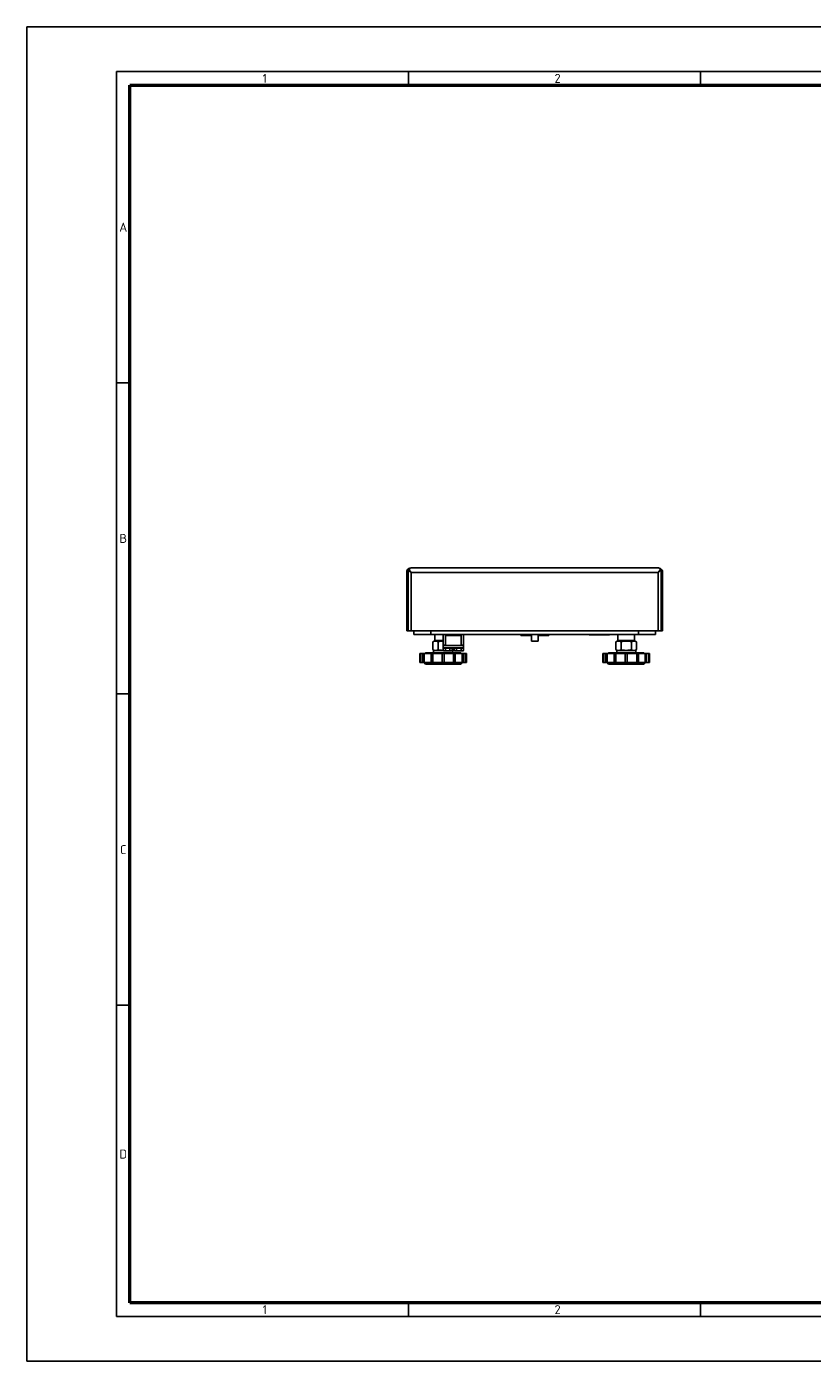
# Model space of a CAD drawing. Header units: millimetres. Extents: x 0 to 1680, y 0 to 1188.
# Tile 1 of 4: x 0 to 700, y 0 to 1188. Entities that reach past the tile are written whole.
import ezdxf

# ---------------------------------------------------------------- set-up
doc = ezdxf.new("R2010")
doc.units = ezdxf.units.MM
doc.header["$LTSCALE"] = 4
for name, color, linetype in [('00_COMPONENTS', 7, 'Continuous'), ('02___PRT_ALL_AXES', 7, 'Continuous'), ('3_ALL_AXES', 7, 'Continuous'), ('A_ACHSEN', 7, 'Continuous'), ('AXES', 7, 'Continuous'), ('SURFACE_ELEMENTS', 7, 'Continuous')]:
    doc.layers.add(name, color=color, linetype=linetype)
doc.layers.add('AM_BOR', color=7, linetype='Continuous', lineweight=50)
doc.styles.add('Note', font='isocpeur.ttf')

# ---------------------------------------------------------------- blocks, each defined once
blk = doc.blocks.new('MT_ISO_A3')
at = {"layer": 'AM_BOR', "lineweight": 25}
for p, q in [((20, 287), (410, 287)), ((20, 10), (20, 287)), ((85, 287), (85, 284)), ((150, 287), (150, 284)), ((20, 217.75), (23, 217.75)), ((20, 148.5), (23, 148.5)), ((20, 79.25), (23, 79.25)), ((85, 13), (85, 10)), ((150, 13), (150, 10)), ((410, 10), (20, 10))]:
    blk.add_line(p, q, dxfattribs=at)
at = {"layer": 'AM_BOR', "lineweight": 50}
for p, q in [((23, 284), (407, 284)), ((23, 13), (23, 284)), ((407, 13), (23, 13))]:
    blk.add_line(p, q, dxfattribs=at)
at = {"layer": 'Defpoints', "lineweight": 25}
for p, q in [((0, 0), (0, 297)), ((0, 297), (420, 297)), ((420, 0), (0, 0))]:
    blk.add_line(p, q, dxfattribs=at)
at = {"layer": 'AM_BOR', "lineweight": 25, "char_height": 2, "style": 'Note'}
for s, insert, attachment_point in [('\\fISOCPEUR|b0|i0;\\H2.0000;1', (52.5, 285.5), 4), ('\\fISOCPEUR|b0|i0;\\H2.0000;2', (117.5, 285.5), 4), ('\\fISOCPEUR|b0|i0;\\H2.0000;A', (21.5, 252.37), 5), ('\\fISOCPEUR|b0|i0;\\H2.0000;B', (21.5, 183.12), 5), ('\\fISOCPEUR|b0|i0;\\H2.0000;C', (21.5, 113.87), 5), ('\\fISOCPEUR|b0|i0;\\H2.0000;D', (21.5, 46.12), 5), ('\\fISOCPEUR|b0|i0;\\H2.0000;1', (52.5, 11.5), 4), ('\\fISOCPEUR|b0|i0;\\H2.0000;2', (117.5, 11.5), 4)]:
    blk.add_mtext(s, dxfattribs=dict(at, insert=insert, attachment_point=attachment_point))

msp = doc.modelspace()

# ---------------------------------------------------------------- linework, layer by layer
at = {"color": 7, "linetype": 'Continuous'}
for p, q in [((338.4, 650.3), (338.4, 702.3)), ((340.5, 704.3), (342.5, 702.3)), ((562.3, 706.3), (342.4, 706.3)), ((562.3, 702.3), (564.2, 704.3)), ((566.3, 702.3), (566.3, 650.3)), ((339.6, 650.3), (338.4, 650.3)), ((342.5, 650.3), (339.6, 650.3)), ((342.5, 650.3), (562.3, 650.3)), ((344.9, 647.1), (344.9, 650.3)), ((359.9, 647.1), (344.9, 647.1)), ((359.9, 647.1), (359.9, 650.3)), ((370.9, 647.1), (359.9, 647.1)), ((363.9, 641.1), (363.4, 641.6)), ((370.9, 641.6), (363.4, 641.6)), ((375.8, 647.1), (370.9, 647.1)), ((388.9, 647.1), (384, 647.1)), ((544.9, 647.1), (388.9, 647.1)), ((439.9, 647.1), (439.9, 646.1)), ((439.9, 646.1), (449.4, 646.1)), ((449.4, 641.1), (449.4, 647.1)), ((455.4, 641.1), (455.4, 647.1)), ((455.4, 646.1), (464.9, 646.1)), ((464.9, 647.1), (464.9, 646.1)), ((504.8, 646.6), (501, 646.6)), ((514.9, 646.6), (504.8, 646.6)), ((518.8, 646.6), (514.9, 646.6)), ((526.9, 641.1), (526.4, 641.6)), ((539.9, 641.6), (526.4, 641.6)), ((541.4, 641.6), (539.9, 641.6)), ((540.9, 641.1), (541.4, 641.6)), ((544.9, 647.1), (544.9, 650.3)), ((559.9, 647.1), (544.9, 647.1)), ((559.9, 647.1), (559.9, 650.3)), ((565.1, 650.3), (562.3, 650.3)), ((566.3, 650.3), (565.1, 650.3)), ((371.4, 637.1), (370.9, 637.6)), ((372.9, 637.6), (370.9, 637.6)), ((388.9, 637.6), (386.9, 637.6)), ((388.4, 637.1), (388.9, 637.6))]:
    msp.add_line(p, q, dxfattribs=at)
at = {"color": 3, "linetype": 'Continuous'}
for p, q in [((339.6, 650.3), (339.6, 702.3)), ((339.6, 650.3), (339.6, 702.3)), ((565.1, 650.3), (565.1, 702.3)), ((565.1, 650.3), (565.1, 702.3))]:
    msp.add_line(p, q, dxfattribs=at)
at = {"color": 9, "linetype": 'Continuous'}
for p, q in [((342.5, 702.3), (562.3, 702.3)), ((342.5, 702.3), (342.5, 650.3)), ((562.3, 650.3), (562.3, 702.3)), ((501.1, 646.9), (500.6, 646.9)), ((504.8, 646.9), (501.1, 646.9)), ((504.8, 647.1), (504.8, 646.9)), ((504.8, 646.6), (504.8, 646.9)), ((505.1, 646.9), (504.8, 646.9)), ((514.9, 646.9), (505.1, 646.9)), ((514.9, 647.1), (514.9, 646.9)), ((518.6, 646.9), (514.9, 646.9)), ((514.9, 646.6), (514.9, 646.9)), ((519.2, 646.9), (518.6, 646.9))]:
    msp.add_line(p, q, dxfattribs=at)
at = {"color": 7, "linetype": 'Continuous'}
for points in [[(340.5, 704.3), (341.5, 703.4), (342.5, 702.3)], [(562.3, 702.3), (563.3, 703.4), (564.2, 704.3)]]:
    msp.add_lwpolyline(points, dxfattribs=at)
for centre, radius, start, end in [((342.4, 702.3), 4, 150.8359, 180), ((342.4, 702.3), 4, 90, 150.8359), ((562.3, 702.3), 4, 29.1641, 90), ((562.3, 702.3), 4, 0, 29.1641), ((500.1, 646.6), 0.5, 30, 90), ((501, 647.1), 0.5, 210, 270), ((518.8, 647.1), 0.5, 270, 330), ((519.6, 646.6), 0.5, 90, 150)]:
    msp.add_arc(centre, radius, start, end, dxfattribs=at)
at = {"color": 3, "linetype": 'Continuous'}
for centre, start, end in [((342.4, 702.3), 144, 180), ((342.4, 702.3), 130.6386, 144), ((562.3, 702.3), 36, 49.3614), ((562.3, 702.3), 0, 36)]:
    msp.add_arc(centre, 2.8, start, end, dxfattribs=at)
at = {"color": 7, "linetype": 'Continuous'}
for points, knots in [([(338.9, 704.3), (339, 704), (339.2, 703.3), (339.5, 702.6), (339.6, 702.3)], [0, 0, 0, 0, 0.509356, 1, 1, 1, 1]), ([(339.6, 702.3), (339.8, 702.6), (340.2, 703.3), (340.4, 704), (340.5, 704.3)], [0, 0, 0, 0, 0.48728, 1, 1, 1, 1]), ([(340.5, 704.3), (340.7, 704.6), (341, 705.1), (341.4, 705.8), (341.9, 706.2), (342.3, 706.3), (342.4, 706.3)], [0, 0, 0, 0, 0.335244, 0.613384, 0.829641, 1, 1, 1, 1]), ([(564.2, 704.3), (564.1, 704.6), (563.8, 705.1), (563.3, 705.8), (562.9, 706.2), (562.5, 706.3), (562.3, 706.3)], [0, 0, 0, 0, 0.335244, 0.613384, 0.829641, 1, 1, 1, 1]), ([(564.2, 704.3), (564.4, 704), (564.6, 703.3), (565, 702.6), (565.1, 702.3)], [0, 0, 0, 0, 0.51272, 1, 1, 1, 1]), ([(565.1, 702.3), (565.3, 702.6), (565.6, 703.3), (565.8, 704), (565.8, 704.3)], [0, 0, 0, 0, 0.490643, 1, 1, 1, 1])]:
    msp.add_open_spline(points, degree=3, knots=knots, dxfattribs=at)
at = {"layer": '00_COMPONENTS', "color": 7, "linetype": 'Continuous'}
for p, q in [((350.9, 630), (350.1, 630)), ((350.1, 630), (350.1, 622)), ((350.9, 630), (352.8, 630)), ((350.9, 622), (350.9, 630)), ((352.8, 630), (354, 630)), ((352.8, 622), (352.8, 630)), ((354, 630), (360.1, 630)), ((354, 622), (354, 630)), ((355.3, 630.7), (354.6, 630)), ((355.3, 630.7), (362.4, 630.7)), ((360.1, 630), (361.6, 630)), ((360.1, 622), (360.1, 630)), ((361.6, 630), (370.1, 630)), ((361.6, 622), (361.6, 630)), ((362.4, 632.7), (362.9, 632.7)), ((362.4, 630.7), (362.4, 632.7)), ((362.4, 630.7), (379.4, 630.7)), ((362.9, 632.7), (362.9, 632.7)), ((362.9, 632.7), (364, 632.7)), ((364, 632.7), (365.9, 632.7)), ((365.9, 632.7), (370.8, 632.7)), ((370.1, 630), (370.1, 622)), ((371.7, 630), (370.1, 630)), ((371.7, 630), (371.7, 622)), ((371.7, 630), (380.2, 630)), ((378.9, 632.7), (379.4, 632.7)), ((379.4, 630.7), (379.4, 632.7)), ((379.4, 630.7), (386.4, 630.7)), ((381.7, 630), (380.2, 630)), ((380.2, 622), (380.2, 630)), ((381.7, 630), (381.7, 622)), ((381.7, 630), (387.8, 630)), ((386.4, 630.7), (387.1, 630)), ((389, 630), (387.8, 630)), ((387.8, 622), (387.8, 630)), ((389, 630), (389, 622)), ((389, 630), (390.9, 630)), ((391.7, 630), (390.9, 630)), ((390.9, 622), (390.9, 630)), ((391.7, 630), (391.7, 622)), ((513.9, 630), (513.1, 630)), ((513.1, 630), (513.1, 622)), ((513.9, 630), (515.8, 630)), ((513.9, 622), (513.9, 630)), ((515.8, 630), (517, 630)), ((515.8, 622), (515.8, 630)), ((517, 630), (523.1, 630)), ((517, 622), (517, 630)), ((518.3, 630.7), (517.6, 630)), ((518.3, 630.7), (525.4, 630.7)), ((523.1, 630), (524.6, 630)), ((523.1, 622), (523.1, 630)), ((524.6, 630), (533.1, 630)), ((524.6, 622), (524.6, 630)), ((525.4, 632.7), (525.9, 632.7)), ((525.4, 630.7), (525.4, 632.7)), ((525.4, 630.7), (542.4, 630.7)), ((525.9, 632.7), (525.9, 632.7)), ((525.9, 632.7), (527, 632.7)), ((527, 632.7), (528.9, 632.7)), ((528.9, 632.7), (533.9, 632.7)), ((533.1, 630), (533.1, 622)), ((534.7, 630), (533.1, 630)), ((533.9, 632.7), (538.9, 632.7)), ((534.7, 630), (534.7, 622)), ((534.7, 630), (543.2, 630)), ((538.9, 632.7), (540.8, 632.7)), ((540.8, 632.7), (541.9, 632.7)), ((541.9, 632.7), (541.9, 632.7)), ((541.9, 632.7), (542.4, 632.7)), ((542.4, 630.7), (542.4, 632.7)), ((542.4, 630.7), (549.4, 630.7)), ((544.7, 630), (543.2, 630)), ((543.2, 622), (543.2, 630)), ((544.7, 630), (544.7, 622)), ((544.7, 630), (550.8, 630)), ((549.4, 630.7), (550.1, 630)), ((552, 630), (550.8, 630)), ((550.8, 622), (550.8, 630)), ((552, 630), (552, 622)), ((552, 630), (553.9, 630)), ((554.7, 630), (553.9, 630)), ((553.9, 622), (553.9, 630)), ((554.7, 630), (554.7, 622)), ((350.9, 622), (350.1, 622)), ((352.8, 622), (350.9, 622)), ((352.8, 622), (354, 622)), ((353.9, 622), (353.9, 622)), ((353.9, 622), (355.2, 620.7)), ((360.1, 622), (354, 622)), ((370.9, 620.7), (355.2, 620.7)), ((360.1, 622), (361.6, 622)), ((370.1, 622), (361.6, 622)), ((371.7, 622), (370.1, 622)), ((386.6, 620.7), (370.9, 620.7)), ((380.2, 622), (371.7, 622)), ((381.7, 622), (380.2, 622)), ((387.8, 622), (381.7, 622)), ((387.8, 622), (386.6, 620.7)), ((389, 622), (387.8, 622)), ((387.9, 622), (387.8, 622)), ((390.9, 622), (389, 622)), ((391.7, 622), (390.9, 622)), ((513.9, 622), (513.1, 622)), ((515.8, 622), (513.9, 622)), ((515.8, 622), (517, 622)), ((516.9, 622), (516.9, 622)), ((516.9, 622), (518.2, 620.7)), ((523.1, 622), (517, 622)), ((533.9, 620.7), (518.2, 620.7)), ((523.1, 622), (524.6, 622)), ((533.1, 622), (524.6, 622)), ((534.7, 622), (533.1, 622)), ((549.6, 620.7), (533.9, 620.7)), ((543.2, 622), (534.7, 622)), ((544.7, 622), (543.2, 622)), ((550.8, 622), (544.7, 622)), ((550.8, 622), (549.6, 620.7)), ((552, 622), (550.8, 622)), ((550.9, 622), (550.8, 622)), ((553.9, 622), (552, 622)), ((554.7, 622), (553.9, 622))]:
    msp.add_line(p, q, dxfattribs=at)
at = {"layer": '02___PRT_ALL_AXES', "color": 7, "linetype": 'Continuous'}
for p, q in [((362.9, 641.1), (361.7, 640.4)), ((361.7, 633.5), (361.7, 640.4)), ((361.7, 633.5), (362.9, 632.7)), ((362.9, 641.1), (363.9, 641.1)), ((363.9, 641.1), (364, 641.1)), ((365.9, 641.1), (364, 641.1)), ((370.9, 641.1), (365.9, 641.1)), ((366.3, 633.5), (366.3, 640.4)), ((380.1, 633.5), (378.9, 632.8)), ((380.1, 633.5), (380.1, 635.1)), ((525.9, 641.1), (524.7, 640.4)), ((524.7, 633.5), (524.7, 640.4)), ((524.7, 633.5), (525.9, 632.7)), ((525.9, 641.1), (526.9, 641.1)), ((526.9, 641.1), (527, 641.1)), ((528.9, 641.1), (527, 641.1)), ((533.9, 641.1), (528.9, 641.1)), ((529.3, 633.5), (529.3, 640.4)), ((537.9, 641.1), (533.9, 641.1)), ((538.9, 641.1), (537.9, 641.1)), ((537.9, 641.1), (537.9, 641.1)), ((538.5, 633.5), (538.5, 640.4)), ((539.5, 641.1), (538.9, 641.1)), ((540.8, 641.1), (539.5, 641.1)), ((540.8, 641.1), (540.9, 641.1)), ((540.9, 641.1), (541.9, 641.1)), ((541.9, 641.1), (543.1, 640.4)), ((543.1, 633.5), (541.9, 632.7)), ((543.1, 633.5), (543.1, 640.4))]:
    msp.add_line(p, q, dxfattribs=at)
for centre, start, end in [((364, 637.7), 90.0005, 91.1861), ((527, 637.7), 90.0005, 91.1861), ((540.8, 637.7), 88.8139, 89.9994)]:
    msp.add_arc(centre, 3.46, start, end, dxfattribs=at)
for points, knots in [([(363.9, 641.1), (363.7, 641.1), (363.3, 641.1), (362.7, 641), (362.2, 640.7), (361.8, 640.5), (361.7, 640.4)], [0, 0, 0, 0, 0.240383, 0.485663, 0.738573, 1, 1, 1, 1]), ([(364, 632.7), (363.8, 632.7), (363.4, 632.8), (362.8, 632.9), (362.2, 633.2), (361.8, 633.4), (361.7, 633.5)], [0, 0, 0, 0, 0.240405, 0.485503, 0.738357, 1, 1, 1, 1]), ([(366.3, 640.4), (366.1, 640.5), (365.7, 640.7), (365.1, 641), (364.6, 641.1), (364.2, 641.1), (364, 641.1)], [0, 0, 0, 0, 0.261643, 0.514497, 0.759595, 1, 1, 1, 1]), ([(366.3, 633.5), (366.1, 633.4), (365.7, 633.2), (365.1, 632.9), (364.6, 632.8), (364.2, 632.7), (364, 632.7)], [0, 0, 0, 0, 0.261643, 0.514497, 0.759595, 1, 1, 1, 1]), ([(370.9, 641.1), (370.5, 641.1), (369.7, 641.1), (368.2, 640.9), (367, 640.7), (366.3, 640.4)], [0, 0, 0, 0, 0.250048, 0.500099, 1, 1, 1, 1]), ([(370.8, 632.7), (370.5, 632.8), (369.7, 632.8), (368.1, 633), (367, 633.2), (366.3, 633.5)], [0, 0, 0, 0, 0.250049, 0.500098, 1, 1, 1, 1]), ([(380.1, 633.5), (380, 633.4), (379.6, 633.2), (379.2, 633), (378.9, 632.9)], [0, 0, 0, 0, 0.25689, 1, 1, 1, 1]), ([(526.9, 641.1), (526.7, 641.1), (526.3, 641.1), (525.7, 641), (525.2, 640.7), (524.8, 640.5), (524.7, 640.4)], [0, 0, 0, 0, 0.240383, 0.485663, 0.738573, 1, 1, 1, 1]), ([(527, 632.7), (526.8, 632.7), (526.4, 632.8), (525.8, 632.9), (525.2, 633.2), (524.8, 633.4), (524.7, 633.5)], [0, 0, 0, 0, 0.240405, 0.485503, 0.738357, 1, 1, 1, 1]), ([(529.3, 640.4), (529.1, 640.5), (528.7, 640.7), (528.1, 641), (527.6, 641.1), (527.2, 641.1), (527, 641.1)], [0, 0, 0, 0, 0.261643, 0.514497, 0.759595, 1, 1, 1, 1]), ([(529.3, 633.5), (529.1, 633.4), (528.7, 633.2), (528.1, 632.9), (527.6, 632.8), (527.2, 632.7), (527, 632.7)], [0, 0, 0, 0, 0.261643, 0.514497, 0.759595, 1, 1, 1, 1]), ([(533.9, 641.1), (533.5, 641.1), (532.7, 641.1), (531.2, 640.9), (530, 640.7), (529.3, 640.4)], [0, 0, 0, 0, 0.250048, 0.500099, 1, 1, 1, 1]), ([(533.9, 632.7), (533.5, 632.7), (532.7, 632.8), (531.2, 633), (530, 633.2), (529.3, 633.5)], [0, 0, 0, 0, 0.250048, 0.500099, 1, 1, 1, 1]), ([(538.5, 640.4), (537.8, 640.7), (536.6, 640.9), (535.1, 641.1), (534.3, 641.1), (533.9, 641.1)], [0, 0, 0, 0, 0.499901, 0.749952, 1, 1, 1, 1]), ([(538.5, 633.5), (537.8, 633.2), (536.6, 633), (535.1, 632.8), (534.3, 632.7), (533.9, 632.7)], [0, 0, 0, 0, 0.499901, 0.749952, 1, 1, 1, 1]), ([(540.8, 641.1), (540.6, 641.1), (540.2, 641.1), (539.6, 641), (539.1, 640.7), (538.7, 640.5), (538.5, 640.4)], [0, 0, 0, 0, 0.240405, 0.485503, 0.738357, 1, 1, 1, 1]), ([(540.8, 632.7), (540.6, 632.7), (540.2, 632.8), (539.6, 632.9), (539.1, 633.2), (538.7, 633.4), (538.5, 633.5)], [0, 0, 0, 0, 0.240405, 0.485503, 0.738357, 1, 1, 1, 1]), ([(543.1, 633.5), (542.9, 633.4), (542.6, 633.2), (542, 632.9), (541.4, 632.8), (541, 632.7), (540.8, 632.7)], [0, 0, 0, 0, 0.261643, 0.514497, 0.759595, 1, 1, 1, 1]), ([(543.1, 640.4), (542.9, 640.5), (542.6, 640.7), (542, 641), (541.5, 641.1), (541.1, 641.1), (540.9, 641.1)], [0, 0, 0, 0, 0.261427, 0.514337, 0.759617, 1, 1, 1, 1])]:
    msp.add_open_spline(points, degree=3, knots=knots, dxfattribs=at)
at = {"layer": '3_ALL_AXES', "color": 7, "linetype": 'Continuous'}
for p, q in [((371.4, 634.8), (370.8, 634.8)), ((370.8, 634.8), (370.8, 632.7)), ((370.9, 632.7), (370.8, 632.7)), ((370.8, 632.7), (370.9, 632.7)), ((370.8, 632.7), (370.9, 632.7)), ((371.4, 632.3), (370.9, 632.7)), ((371.7, 635.1), (371.4, 634.8)), ((371.9, 634.8), (371.4, 634.8)), ((371.4, 632.3), (371.9, 632.3)), ((372.9, 634.8), (371.9, 634.8)), ((371.9, 632.3), (374.9, 632.3)), ((374.9, 634.8), (372.9, 634.8)), ((372.9, 634.8), (372.9, 632.7)), ((376.9, 634.8), (374.9, 634.8)), ((374.9, 632.3), (377.9, 632.3)), ((377.9, 634.8), (376.9, 634.8)), ((376.9, 634.8), (376.9, 632.7)), ((378.4, 634.8), (377.9, 634.8)), ((377.9, 632.3), (378.4, 632.3)), ((378, 635.1), (378.4, 634.8)), ((378.9, 634.8), (378.4, 634.8)), ((378.4, 632.3), (378.9, 632.7)), ((378.9, 634.8), (378.9, 632.7)), ((378.9, 632.7), (378.9, 632.7)), ((381.4, 634.8), (380.8, 634.8)), ((380.8, 634.8), (380.8, 632.7)), ((380.9, 632.7), (380.8, 632.7)), ((380.8, 632.7), (380.9, 632.7)), ((380.8, 632.7), (380.9, 632.7)), ((381.4, 632.3), (380.9, 632.7)), ((381.7, 635.1), (381.4, 634.8)), ((381.9, 634.8), (381.4, 634.8)), ((381.4, 632.3), (381.9, 632.3)), ((382.9, 634.8), (381.9, 634.8)), ((381.9, 632.3), (384.9, 632.3)), ((384.9, 634.8), (382.9, 634.8)), ((382.9, 634.8), (382.9, 632.7)), ((386.9, 634.8), (384.9, 634.8)), ((384.9, 632.3), (387.9, 632.3)), ((387.9, 634.8), (386.9, 634.8)), ((386.9, 634.8), (386.9, 632.7)), ((388.4, 634.8), (387.9, 634.8)), ((387.9, 632.3), (388.4, 632.3)), ((388, 635.1), (388.4, 634.8)), ((388.9, 634.8), (388.4, 634.8)), ((388.4, 632.3), (388.9, 632.7)), ((388.9, 634.8), (388.9, 632.7)), ((388.9, 632.7), (388.9, 632.7))]:
    msp.add_line(p, q, dxfattribs=at)
for points, knots in [([(370.9, 632.7), (370.9, 632.6), (371.1, 632.5), (371.3, 632.4), (371.6, 632.4), (371.8, 632.3), (371.9, 632.3)], [0, 0, 0, 0, 0.26155, 0.514376, 0.759511, 1, 1, 1, 1]), ([(371.9, 632.3), (371.9, 632.3), (372.1, 632.4), (372.4, 632.4), (372.6, 632.5), (372.8, 632.6), (372.9, 632.7)], [0, 0, 0, 0, 0.240452, 0.485573, 0.738412, 1, 1, 1, 1]), ([(372.9, 632.7), (373.2, 632.6), (373.7, 632.4), (374.4, 632.4), (374.7, 632.3), (374.9, 632.3)], [0, 0, 0, 0, 0.499901, 0.749952, 1, 1, 1, 1]), ([(374.9, 632.3), (375.1, 632.3), (375.4, 632.4), (376.1, 632.4), (376.6, 632.6), (376.9, 632.7)], [0, 0, 0, 0, 0.250048, 0.500099, 1, 1, 1, 1]), ([(376.9, 632.7), (377, 632.6), (377.2, 632.5), (377.4, 632.4), (377.7, 632.4), (377.8, 632.3), (377.9, 632.3)], [0, 0, 0, 0, 0.261698, 0.514566, 0.759641, 1, 1, 1, 1]), ([(377.9, 632.3), (378, 632.3), (378.2, 632.4), (378.4, 632.4), (378.7, 632.5), (378.8, 632.6), (378.9, 632.7)], [0, 0, 0, 0, 0.240396, 0.485486, 0.73834, 1, 1, 1, 1]), ([(380.9, 632.7), (380.9, 632.6), (381.1, 632.5), (381.3, 632.4), (381.6, 632.4), (381.8, 632.3), (381.9, 632.3)], [0, 0, 0, 0, 0.26155, 0.514376, 0.759511, 1, 1, 1, 1]), ([(381.9, 632.3), (381.9, 632.3), (382.1, 632.4), (382.4, 632.4), (382.6, 632.5), (382.8, 632.6), (382.9, 632.7)], [0, 0, 0, 0, 0.240452, 0.485573, 0.738412, 1, 1, 1, 1]), ([(382.9, 632.7), (383.2, 632.6), (383.7, 632.4), (384.4, 632.4), (384.7, 632.3), (384.9, 632.3)], [0, 0, 0, 0, 0.499901, 0.749952, 1, 1, 1, 1]), ([(384.9, 632.3), (385.1, 632.3), (385.4, 632.4), (386.1, 632.4), (386.6, 632.6), (386.9, 632.7)], [0, 0, 0, 0, 0.250048, 0.500099, 1, 1, 1, 1]), ([(386.9, 632.7), (387, 632.6), (387.2, 632.5), (387.4, 632.4), (387.7, 632.4), (387.8, 632.3), (387.9, 632.3)], [0, 0, 0, 0, 0.261698, 0.514566, 0.759641, 1, 1, 1, 1]), ([(387.9, 632.3), (388, 632.3), (388.2, 632.4), (388.4, 632.4), (388.7, 632.5), (388.8, 632.6), (388.9, 632.7)], [0, 0, 0, 0, 0.240396, 0.485486, 0.73834, 1, 1, 1, 1])]:
    msp.add_open_spline(points, degree=3, knots=knots, dxfattribs=at)
at = {"layer": 'A_ACHSEN', "color": 7, "linetype": 'Continuous'}
msp.add_line((455.4, 641.1), (449.4, 641.1), dxfattribs=at)
at = {"layer": 'AXES', "color": 7, "linetype": 'Continuous'}
for p, q in [((363.4, 641.6), (363.4, 647.1)), ((370.9, 637.6), (370.9, 647.1)), ((372.9, 646), (374.3, 646)), ((372.9, 637.1), (372.9, 646)), ((374.3, 646), (375.3, 646)), ((383.5, 646), (375.3, 646)), ((375.8, 647.1), (376.5, 647.1)), ((376.5, 647.1), (376.9, 647.1)), ((376.9, 647.1), (377.1, 647.1)), ((377.1, 647.1), (377.4, 647.1)), ((377.4, 647.1), (379.9, 647.1)), ((382.4, 647.1), (379.9, 647.1)), ((382.6, 647.1), (382.4, 647.1)), ((382.9, 647.1), (382.6, 647.1)), ((383.2, 647.1), (382.9, 647.1)), ((384, 647.1), (383.2, 647.1)), ((385.4, 646), (383.5, 646)), ((386.9, 646), (385.4, 646)), ((386.9, 637.1), (386.9, 646)), ((388.9, 637.6), (388.9, 647.1)), ((526.4, 641.6), (526.4, 647.1)), ((541.4, 641.6), (541.4, 647.1)), ((370.9, 635.1), (370.9, 637.1)), ((370.9, 637.1), (372.9, 637.1)), ((372.9, 637.1), (375.3, 637.1)), ((375.3, 637.1), (378.9, 637.1)), ((378.9, 637.1), (379.9, 637.1)), ((379.9, 637.1), (380.9, 637.1)), ((380.9, 637.1), (386.9, 637.1)), ((386.9, 637.1), (388.9, 637.1)), ((388.9, 635.1), (388.9, 637.1))]:
    msp.add_line(p, q, dxfattribs=at)
at = {"layer": 'AXES', "color": 3, "linetype": 'Continuous'}
msp.add_line((370.9, 635.1), (388.9, 635.1), dxfattribs=at)
at = {"layer": 'SURFACE_ELEMENTS', "color": 6, "linetype": 'Continuous'}
for p, q in [((439.9, 647.1), (439.9, 646.1)), ((439.9, 646.1), (449.4, 646.1)), ((455.4, 646.1), (464.9, 646.1)), ((464.9, 647.1), (464.9, 646.1))]:
    msp.add_line(p, q, dxfattribs=at)

# ---------------------------------------------------------------- block references
at = {"lineweight": 0, "xscale": 4, "yscale": 4, "zscale": 4}
msp.add_blockref('MT_ISO_A3', (0, 0), dxfattribs=at)

doc.saveas('drawing.dxf')
